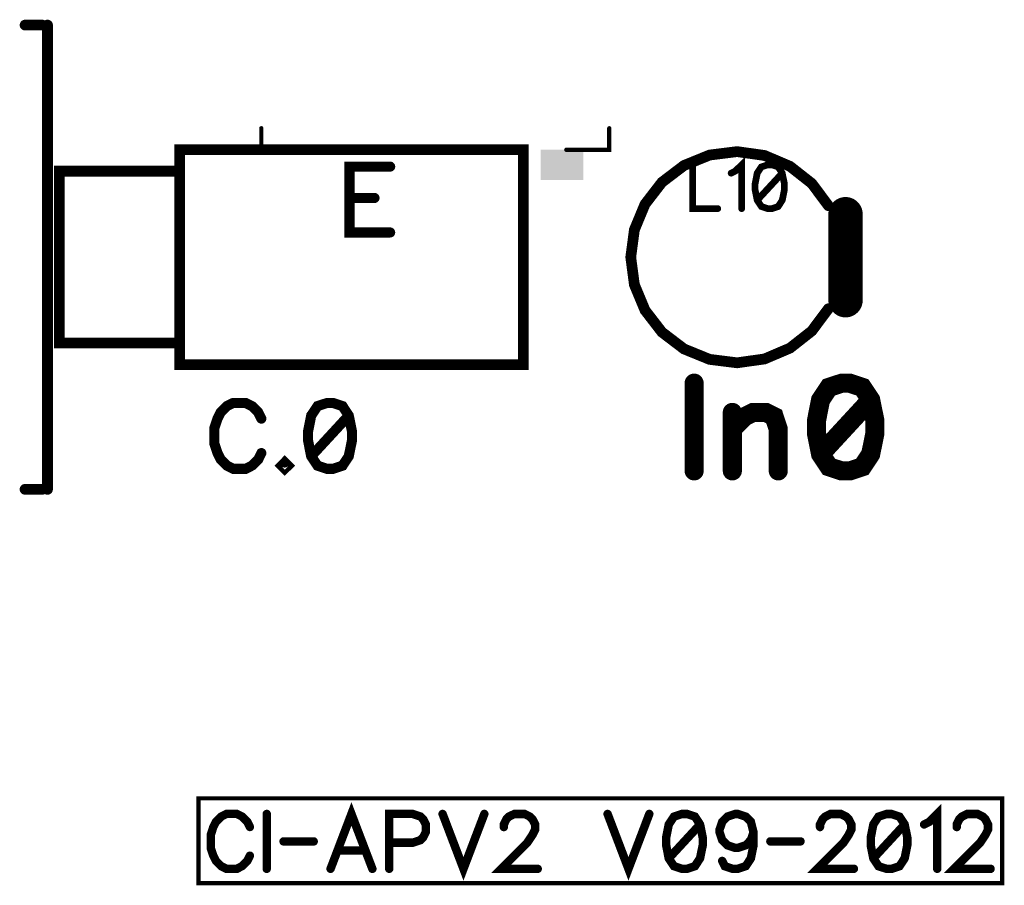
# Model space of a CAD drawing. Extents: x -4 to 99, y -4 to 139.
# Tile 1 of 14: x -4 to 19, y 0 to 21. Entities that reach past the tile are written whole.
import ezdxf

# ---------------------------------------------------------------- set-up
doc = ezdxf.new("R2010")
doc.units = 0
doc.layers.add('Top_Silk', color=2, linetype='CONTINUOUS')

msp = doc.modelspace()

# ---------------------------------------------------------------- linework, layer by layer
at = {"layer": 'Top_Silk', "linetype": 'CONTINUOUS'}
for points, const_width in [([(-3.1991, 20.4), (-3.6, 20.4)], 0.25), ([(-3.0773, 20.4), (-3.0773, 9.6)], 0.25), ([(1.9, 17.9995), (1.9, 17.4998), (2.3998, 17.4998)], 0.1), ([(10, 17.9995), (10, 17.4998), (8.9997, 17.4998), (8.9997, 17.4998)], 0.1), ([(-0.0001, 17.5013), (7.9992, 17.5013), (7.9992, 12.502), (-0.0001, 12.502), (-0.0001, 17.5013)], 0.25), ([(15.1, 16.1997), (14.7142, 16.716), (14.2073, 17.1141), (13.6144, 17.3667), (12.9761, 17.4564), (12.3365, 17.3769), (11.7396, 17.1339), (11.2264, 16.7439), (10.8324, 16.2339), (10.5846, 15.6389), (10.5, 15), (10.5846, 14.3611), (10.8324, 13.7661), (11.2264, 13.2561), (11.7396, 12.8661), (12.3365, 12.6231), (12.9761, 12.5436), (13.6144, 12.6333), (14.2073, 12.8859), (14.7142, 13.284), (15.1, 13.8003)], 0.25), ([(4.8989, 17.1071), (3.9521, 17.1071), (3.9521, 15.5758), (4.8989, 15.5758)], 0.2353), ([(11.9412, 17.1507), (11.9412, 16.1298), (12.5241, 16.1298)], 0.1569), ([(12.8378, 16.9553), (12.9355, 17.0047), (13.0815, 17.1495), (13.0815, 16.1298)], 0.1569), ([(13.6873, 17.1495), (13.5413, 17.1013), (13.4436, 16.9553), (13.3953, 16.7127), (13.3953, 16.5667), (13.4436, 16.3241), (13.5413, 16.1781), (13.6873, 16.1298), (13.7839, 16.1298), (13.9299, 16.1781), (14.0264, 16.3241), (14.0759, 16.5667), (14.0759, 16.7127), (14.0264, 16.9553), (13.9299, 17.1013), (13.7839, 17.1495), (13.6873, 17.1495)], 0.1569), ([(-0.0001, 13.002), (-2.8006, 13.002), (-2.8006, 17.0012), (-0.0001, 17.0012), (-0.0001, 13.002)], 0.25), ([(14.0264, 16.9553), (13.4436, 16.3241)], 0.1569), ([(3.9521, 16.3777), (4.535, 16.3777)], 0.2353), ([(15.5, 16.0003), (15.5, 13.9997)], 0.8), ([(11.9758, 12.0708), (11.9758, 10.029)], 0.4444), ([(15.4068, 12.0685), (15.1148, 11.9719), (14.9194, 11.6799), (14.8228, 11.1948), (14.8228, 10.9028), (14.9194, 10.4176), (15.1148, 10.1256), (15.4068, 10.029), (15.5999, 10.029), (15.8919, 10.1256), (16.0851, 10.4176), (16.1839, 10.9028), (16.1839, 11.1948), (16.0851, 11.6799), (15.8919, 11.9719), (15.5999, 12.0685), (15.4068, 12.0685)], 0.4444), ([(1.9008, 11.2455), (1.8284, 11.3904), (1.6818, 11.537), (1.5369, 11.6094), (1.2455, 11.6094), (1.0989, 11.537), (0.954, 11.3904), (0.8799, 11.2455), (0.8075, 11.0265), (0.8075, 10.661), (0.8799, 10.4436), (0.954, 10.2971), (1.0989, 10.1522), (1.2455, 10.0781), (1.5369, 10.0781), (1.6818, 10.1522), (1.8284, 10.2971), (1.9008, 10.4436)], 0.2353), ([(3.4265, 11.6077), (3.2075, 11.5353), (3.061, 11.3163), (2.9885, 10.9524), (2.9885, 10.7334), (3.061, 10.3695), (3.2075, 10.1505), (3.4265, 10.0781), (3.5714, 10.0781), (3.7904, 10.1505), (3.9353, 10.3695), (4.0094, 10.7334), (4.0094, 10.9524), (3.9353, 11.3163), (3.7904, 11.5353), (3.5714, 11.6077), (3.4265, 11.6077)], 0.2353), ([(16.0851, 11.6799), (14.9194, 10.4176)], 0.4444), ([(12.8647, 11.3902), (12.8647, 10.029)], 0.4444), ([(12.8647, 11.0016), (13.1567, 11.2936), (13.3521, 11.3902), (13.6419, 11.3902), (13.8373, 11.2936), (13.9339, 11.0016), (13.9339, 10.029)], 0.4444), ([(3.9353, 11.3163), (3.061, 10.3695)], 0.2353), ([(2.4438, 10.2246), (2.3714, 10.1505), (2.4438, 10.0781), (2.5179, 10.1505), (2.4438, 10.2246)], 0.2353), ([(-3.1991, 9.6), (-3.6, 9.6)], 0.25), ([(0.4376, 2.4123), (19.146, 2.4123), (19.146, 0.4391), (0.4376, 0.4391), (0.4376, 2.4123)], 0.1), ([(4.4848, 0.7727), (3.9977, 2.0488), (3.512, 0.7727)], 0.1961), ([(1.6336, 1.7456), (1.5732, 1.8663), (1.4511, 1.9884), (1.3303, 2.0488), (1.0875, 2.0488), (0.9653, 1.9884), (0.8446, 1.8663), (0.7828, 1.7456), (0.7225, 1.5631), (0.7225, 1.2584), (0.7828, 1.0773), (0.8446, 0.9552), (0.9653, 0.8345), (1.0875, 0.7727), (1.3303, 0.7727), (1.4511, 0.8345), (1.5732, 0.9552), (1.6336, 1.0773)], 0.1961), ([(2.0257, 2.0488), (2.0257, 0.7727)], 0.1961), ([(4.877, 1.3806), (5.4245, 1.3806), (5.6056, 1.4409), (5.6673, 1.5027), (5.7277, 1.6234), (5.7277, 1.8059), (5.6673, 1.9266), (5.6056, 1.9884), (5.4245, 2.0488), (4.877, 2.0488), (4.877, 0.7727)], 0.1961), ([(6.1199, 2.0488), (6.6056, 0.7727), (7.0913, 2.0488)], 0.1961), ([(7.5453, 1.7441), (7.5453, 1.8045), (7.6056, 1.9266), (7.666, 1.987), (7.7881, 2.0474), (8.031, 2.0474), (8.1517, 1.987), (8.2121, 1.9266), (8.2739, 1.8045), (8.2739, 1.6838), (8.2121, 1.5616), (8.0914, 1.3806), (7.4835, 0.7727), (8.3342, 0.7727)], 0.1961), ([(9.9608, 2.0488), (10.4466, 0.7727), (10.9323, 2.0488)], 0.1961), ([(11.6895, 2.0474), (11.507, 1.987), (11.3848, 1.8045), (11.3245, 1.5013), (11.3245, 1.3188), (11.3848, 1.0156), (11.507, 0.8331), (11.6895, 0.7727), (11.8102, 0.7727), (11.9927, 0.8331), (12.1134, 1.0156), (12.1752, 1.3188), (12.1752, 1.5013), (12.1134, 1.8045), (11.9927, 1.987), (11.8102, 2.0474), (11.6895, 2.0474)], 0.1961), ([(13.3577, 1.6234), (13.2959, 1.4409), (13.1752, 1.3188), (12.9927, 1.2584), (12.9323, 1.2584), (12.7498, 1.3188), (12.6291, 1.4409), (12.5673, 1.6234), (12.5673, 1.6838), (12.6291, 1.8663), (12.7498, 1.987), (12.9323, 2.0474), (12.9927, 2.0474), (13.1752, 1.987), (13.2959, 1.8663), (13.3577, 1.6234), (13.3577, 1.3188), (13.2959, 1.0156), (13.1752, 0.8331), (12.9927, 0.7727), (12.872, 0.7727), (12.6895, 0.8331), (12.6291, 0.9552)], 0.1961), ([(14.9057, 1.7441), (14.9057, 1.8045), (14.9661, 1.9266), (15.0265, 1.987), (15.1486, 2.0474), (15.3915, 2.0474), (15.5122, 1.987), (15.5725, 1.9266), (15.6343, 1.8045), (15.6343, 1.6838), (15.5725, 1.5616), (15.4518, 1.3806), (14.844, 0.7727), (15.6947, 0.7727)], 0.1961), ([(16.4518, 2.0474), (16.2693, 1.987), (16.1472, 1.8045), (16.0868, 1.5013), (16.0868, 1.3188), (16.1472, 1.0156), (16.2693, 0.8331), (16.4518, 0.7727), (16.5726, 0.7727), (16.7551, 0.8331), (16.8758, 1.0156), (16.9376, 1.3188), (16.9376, 1.5013), (16.8758, 1.8045), (16.7551, 1.987), (16.5726, 2.0474), (16.4518, 2.0474)], 0.1961), ([(17.3297, 1.8045), (17.4519, 1.8663), (17.6344, 2.0474), (17.6344, 0.7727)], 0.1961), ([(18.0883, 1.7441), (18.0883, 1.8045), (18.1487, 1.9266), (18.209, 1.987), (18.3312, 2.0474), (18.574, 2.0474), (18.6947, 1.987), (18.7551, 1.9266), (18.8169, 1.8045), (18.8169, 1.6838), (18.7551, 1.5616), (18.6344, 1.3806), (18.0265, 0.7727), (18.8772, 0.7727)], 0.1961), ([(12.1134, 1.8045), (11.3848, 1.0156)], 0.1961), ([(16.8758, 1.8045), (16.1472, 1.0156)], 0.1961), ([(2.4179, 1.41), (3.1198, 1.41)], 0.1961), ([(13.7499, 1.41), (14.4518, 1.41)], 0.1961), ([(3.6945, 1.1981), (4.3023, 1.1981)], 0.1961)]:
    msp.add_lwpolyline(points, dxfattribs=dict(at, const_width=const_width))
for points, const_width in [([(-3.6625, 20.4, 1), (-3.5375, 20.4, 1), (-3.6625, 20.4, 1)], 0.125), ([(-3.2616, 20.4, 1), (-3.1366, 20.4, 1), (-3.2616, 20.4, 1)], 0.125), ([(-3.1398, 20.4, 1), (-3.0148, 20.4, 1), (-3.1398, 20.4, 1)], 0.125), ([(1.875, 17.9995, 1), (1.925, 17.9995, 1), (1.875, 17.9995, 1)], 0.05), ([(9.975, 17.9995, 1), (10.025, 17.9995, 1), (9.975, 17.9995, 1)], 0.05), ([(2.3748, 17.4998, 1), (2.4248, 17.4998, 1), (2.3748, 17.4998, 1)], 0.05), ([(8.9747, 17.4998, 1), (9.0247, 17.4998, 1), (8.9747, 17.4998, 1)], 0.05), ([(4.8401, 17.1071, 1), (4.9577, 17.1071, 1), (4.8401, 17.1071, 1)], 0.1176), ([(11.902, 17.1507, 1), (11.9804, 17.1507, 1), (11.902, 17.1507, 1)], 0.0784), ([(13.6481, 17.1495, 1), (13.7265, 17.1495, 1), (13.6481, 17.1495, 1)], 0.0784), ([(12.7986, 16.9553, 1), (12.877, 16.9553, 1), (12.7986, 16.9553, 1)], 0.0784), ([(13.9872, 16.9553, 1), (14.0657, 16.9553, 1), (13.9872, 16.9553, 1)], 0.0784), ([(3.8933, 16.3777, 1), (4.011, 16.3777, 1), (3.8933, 16.3777, 1)], 0.1176), ([(4.4762, 16.3777, 1), (4.5938, 16.3777, 1), (4.4762, 16.3777, 1)], 0.1176), ([(13.4043, 16.3241, 1), (13.4828, 16.3241, 1), (13.4043, 16.3241, 1)], 0.0784), ([(15.0375, 16.1997, 1), (15.1625, 16.1997, 1), (15.0375, 16.1997, 1)], 0.125), ([(15.3, 16.0003, 1), (15.7, 16.0003, 1), (15.3, 16.0003, 1)], 0.4), ([(12.4849, 16.1298, 1), (12.5633, 16.1298, 1), (12.4849, 16.1298, 1)], 0.0784), ([(13.0423, 16.1298, 1), (13.1208, 16.1298, 1), (13.0423, 16.1298, 1)], 0.0784), ([(4.8401, 15.5758, 1), (4.9577, 15.5758, 1), (4.8401, 15.5758, 1)], 0.1176), ([(15.3, 13.9997, 1), (15.7, 13.9997, 1), (15.3, 13.9997, 1)], 0.4), ([(15.0375, 13.8003, 1), (15.1625, 13.8003, 1), (15.0375, 13.8003, 1)], 0.125), ([(11.8647, 12.0708, 1), (12.0869, 12.0708, 1), (11.8647, 12.0708, 1)], 0.2222), ([(15.2957, 12.0685, 1), (15.5179, 12.0685, 1), (15.2957, 12.0685, 1)], 0.2222), ([(3.3677, 11.6077, 1), (3.4854, 11.6077, 1), (3.3677, 11.6077, 1)], 0.1176), ([(15.974, 11.6799, 1), (16.1962, 11.6799, 1), (15.974, 11.6799, 1)], 0.2222), ([(12.7536, 11.3902, 1), (12.9758, 11.3902, 1), (12.7536, 11.3902, 1)], 0.2222), ([(1.842, 11.2455, 1), (1.9596, 11.2455, 1), (1.842, 11.2455, 1)], 0.1176), ([(3.8765, 11.3163, 1), (3.9941, 11.3163, 1), (3.8765, 11.3163, 1)], 0.1176), ([(12.7536, 11.0016, 1), (12.9758, 11.0016, 1), (12.7536, 11.0016, 1)], 0.2222), ([(1.842, 10.4436, 1), (1.9596, 10.4436, 1), (1.842, 10.4436, 1)], 0.1176), ([(14.8082, 10.4176, 1), (15.0305, 10.4176, 1), (14.8082, 10.4176, 1)], 0.2222), ([(2.385, 10.2246, 1), (2.5026, 10.2246, 1), (2.385, 10.2246, 1)], 0.1176), ([(3.0021, 10.3695, 1), (3.1198, 10.3695, 1), (3.0021, 10.3695, 1)], 0.1176), ([(11.8647, 10.029, 1), (12.0869, 10.029, 1), (11.8647, 10.029, 1)], 0.2222), ([(12.7536, 10.029, 1), (12.9758, 10.029, 1), (12.7536, 10.029, 1)], 0.2222), ([(13.8228, 10.029, 1), (14.045, 10.029, 1), (13.8228, 10.029, 1)], 0.2222), ([(-3.6625, 9.6, 1), (-3.5375, 9.6, 1), (-3.6625, 9.6, 1)], 0.125), ([(-3.2616, 9.6, 1), (-3.1366, 9.6, 1), (-3.2616, 9.6, 1)], 0.125), ([(-3.1398, 9.6, 1), (-3.0148, 9.6, 1), (-3.1398, 9.6, 1)], 0.125), ([(1.9767, 2.0488, 1), (2.0747, 2.0488, 1), (1.9767, 2.0488, 1)], 0.098), ([(6.0709, 2.0488, 1), (6.1689, 2.0488, 1), (6.0709, 2.0488, 1)], 0.098), ([(7.0423, 2.0488, 1), (7.1404, 2.0488, 1), (7.0423, 2.0488, 1)], 0.098), ([(9.9118, 2.0488, 1), (10.0099, 2.0488, 1), (9.9118, 2.0488, 1)], 0.098), ([(10.8833, 2.0488, 1), (10.9813, 2.0488, 1), (10.8833, 2.0488, 1)], 0.098), ([(11.6404, 2.0474, 1), (11.7385, 2.0474, 1), (11.6404, 2.0474, 1)], 0.098), ([(16.4028, 2.0474, 1), (16.5009, 2.0474, 1), (16.4028, 2.0474, 1)], 0.098), ([(1.5845, 1.7456, 1), (1.6826, 1.7456, 1), (1.5845, 1.7456, 1)], 0.098), ([(7.4962, 1.7441, 1), (7.5943, 1.7441, 1), (7.4962, 1.7441, 1)], 0.098), ([(12.0644, 1.8045, 1), (12.1624, 1.8045, 1), (12.0644, 1.8045, 1)], 0.098), ([(14.8567, 1.7441, 1), (14.9547, 1.7441, 1), (14.8567, 1.7441, 1)], 0.098), ([(16.8268, 1.8045, 1), (16.9248, 1.8045, 1), (16.8268, 1.8045, 1)], 0.098), ([(17.2807, 1.8045, 1), (17.3787, 1.8045, 1), (17.2807, 1.8045, 1)], 0.098), ([(18.0393, 1.7441, 1), (18.1373, 1.7441, 1), (18.0393, 1.7441, 1)], 0.098), ([(13.3087, 1.6234, 1), (13.4067, 1.6234, 1), (13.3087, 1.6234, 1)], 0.098), ([(2.3689, 1.41, 1), (2.4669, 1.41, 1), (2.3689, 1.41, 1)], 0.098), ([(3.0708, 1.41, 1), (3.1688, 1.41, 1), (3.0708, 1.41, 1)], 0.098), ([(4.828, 1.3806, 1), (4.926, 1.3806, 1), (4.828, 1.3806, 1)], 0.098), ([(13.7009, 1.41, 1), (13.7989, 1.41, 1), (13.7009, 1.41, 1)], 0.098), ([(14.4028, 1.41, 1), (14.5008, 1.41, 1), (14.4028, 1.41, 1)], 0.098), ([(1.5845, 1.0773, 1), (1.6826, 1.0773, 1), (1.5845, 1.0773, 1)], 0.098), ([(3.6454, 1.1981, 1), (3.7435, 1.1981, 1), (3.6454, 1.1981, 1)], 0.098), ([(4.2533, 1.1981, 1), (4.3513, 1.1981, 1), (4.2533, 1.1981, 1)], 0.098), ([(11.3358, 1.0156, 1), (11.4338, 1.0156, 1), (11.3358, 1.0156, 1)], 0.098), ([(12.5801, 0.9552, 1), (12.6781, 0.9552, 1), (12.5801, 0.9552, 1)], 0.098), ([(16.0982, 1.0156, 1), (16.1962, 1.0156, 1), (16.0982, 1.0156, 1)], 0.098), ([(1.9767, 0.7727, 1), (2.0747, 0.7727, 1), (1.9767, 0.7727, 1)], 0.098), ([(3.4629, 0.7727, 1), (3.561, 0.7727, 1), (3.4629, 0.7727, 1)], 0.098), ([(4.4358, 0.7727, 1), (4.5338, 0.7727, 1), (4.4358, 0.7727, 1)], 0.098), ([(4.828, 0.7727, 1), (4.926, 0.7727, 1), (4.828, 0.7727, 1)], 0.098), ([(8.2852, 0.7727, 1), (8.3832, 0.7727, 1), (8.2852, 0.7727, 1)], 0.098), ([(15.6457, 0.7727, 1), (15.7437, 0.7727, 1), (15.6457, 0.7727, 1)], 0.098), ([(17.5853, 0.7727, 1), (17.6834, 0.7727, 1), (17.5853, 0.7727, 1)], 0.098), ([(18.8282, 0.7727, 1), (18.9263, 0.7727, 1), (18.8282, 0.7727, 1)], 0.098)]:
    msp.add_lwpolyline(points, format="xyb", dxfattribs=dict(at, const_width=const_width))
at = {"layer": 'Top_Silk'}
msp.add_solid([(9.3998, 17.4998), (8.4003, 17.4998), (9.3998, 16.8), (8.4003, 16.8)], dxfattribs=at)

doc.saveas('drawing.dxf')
